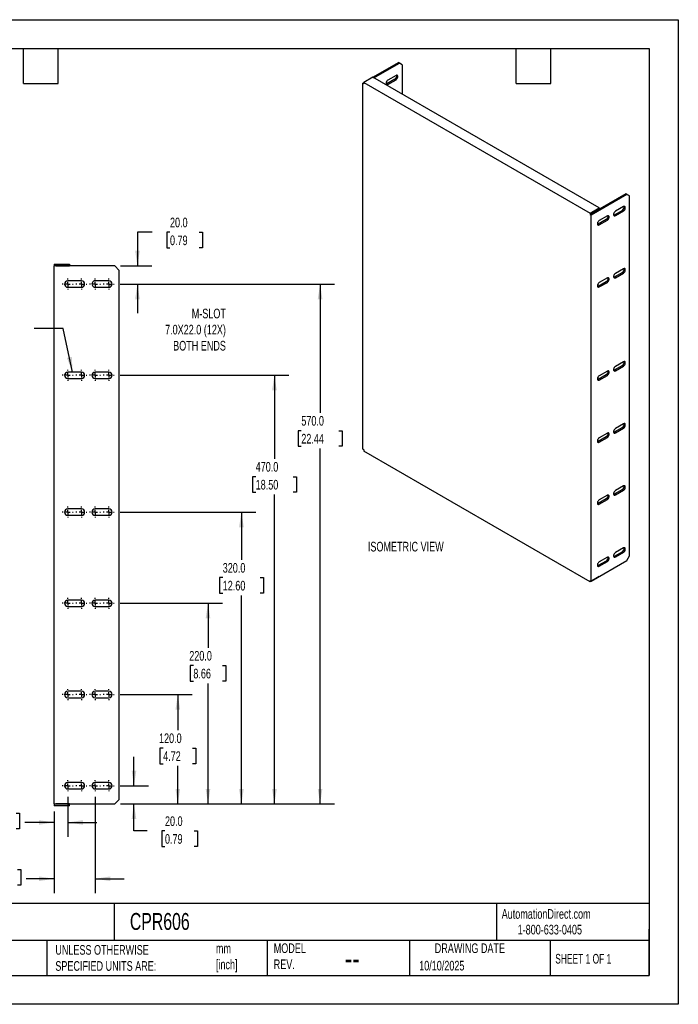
# Model space of a CAD drawing. Header units: millimetres. Extents: x 0 to 1397, y 0 to 1080.
# Tile 2 of 2: x 675 to 1397, y 0 to 1080. Entities that reach past the tile are written whole.
import ezdxf

# ---------------------------------------------------------------- set-up
doc = ezdxf.new("R2010")
doc.units = ezdxf.units.MM
doc.header["$LTSCALE"] = 5
doc.linetypes.add('CENTERX2', pattern=[20.32, 12.7, -2.54, 2.54, -2.54])
doc.layers.add('CENTER', color=40, linetype='CENTERX2')
doc.layers.add('DIMENSIONS', color=140, linetype='Continuous', lineweight=25)
doc.layers.add('TEXT', color=140, linetype='Continuous', lineweight=25)
doc.styles.add('SLDTEXTSTYLE0', font='TXT', dxfattribs={"width": 0.7})
doc.styles.add('SLDTEXTSTYLE1', font='TXT', dxfattribs={"width": 0.65})
doc.dimstyles.new('SLDDIMSTYLE1', dxfattribs={"dimtxt": 10.790039, "dimasz": 16.51, "dimexe": 0, "dimexo": 0.0625, "dimgap": 2.69751, "dimtad": 0, "dimtih": 1, "dimtoh": 1, "dimdec": 1, "dimrnd": 1e-09, "dimzin": 4, "dimdsep": 46, "dimtxsty": 'SLDTEXTSTYLE0', "dimsah": 1, "dimcen": 0.09, "dimadec": 0, "dimazin": 1, "dimtfac": 1, "dimtdec": 1, "dimtmove": 0, "dimatfit": 0, "dimfxl": 0, "dimfrac": 2, "dimtolj": 1, "dimtzin": 12, "dimarcsym": 0})
doc.dimstyles.new('SLDDIMSTYLE2', dxfattribs={"dimtxt": 10.790039, "dimasz": 16.51, "dimexe": 0, "dimexo": 0.0625, "dimgap": 2.69751, "dimtad": 0, "dimtih": 1, "dimtoh": 1, "dimdec": 1, "dimrnd": 1e-09, "dimzin": 4, "dimdsep": 46, "dimtxsty": 'SLDTEXTSTYLE0', "dimsah": 1, "dimcen": 0.09, "dimadec": 0, "dimazin": 1, "dimtfac": 1, "dimtdec": 1, "dimtofl": 0, "dimtmove": 0, "dimatfit": 3, "dimfxl": 0, "dimfrac": 2, "dimtolj": 1, "dimtzin": 12, "dimarcsym": 0})
doc.dimstyles.new('SLDDIMSTYLE3', dxfattribs={"dimtxt": 0.18, "dimasz": 16.51, "dimexe": 0, "dimexo": 0.0625, "dimgap": 0, "dimtad": 0, "dimtih": 1, "dimtoh": 1, "dimdec": 0, "dimrnd": 1e-09, "dimzin": 0, "dimdsep": 46, "dimtxsty": 'Standard', "dimsah": 1, "dimcen": 0.09, "dimadec": 0, "dimazin": 0, "dimtfac": 16.51, "dimtdec": 0, "dimtofl": 0, "dimtmove": 0, "dimatfit": 3, "dimfxl": 0, "dimfrac": 2, "dimtolj": 1, "dimtzin": 0, "dimarcsym": 0})

# ---------------------------------------------------------------- blocks, each defined once
blk = doc.blocks.new('_D_5')
at = {"layer": 'DIMENSIONS'}
for p, q in [((727.9, 227.3), (727.9, 183.5)), ((639.4, 209.5), (635.7, 209.5)), ((635.7, 209.5), (635.7, 192.3)), ((671.4, 209.5), (675, 209.5)), ((675, 209.5), (675, 192.3)), ((712.9, 211.3), (712.9, 183.5)), ((712.9, 199.4), (681.1, 199.4)), ((727.9, 199.4), (759.7, 199.4)), ((635.7, 192.3), (639.4, 192.3)), ((675, 192.3), (671.4, 192.3))]:
    blk.add_line(p, q, dxfattribs=at)
for points in [[(712.9, 199.4), (696.4, 201.9), (696.4, 196.9)], [(727.9, 199.4), (744.5, 196.9), (744.5, 201.9)]]:
    blk.add_solid(points, dxfattribs=at)
at = {"layer": 'DIMENSIONS', "char_height": 10.58, "attachment_point": 1, "style": 'SLDTEXTSTYLE0'}
for s, insert in [('15.0', (639.4, 225.5)), ('0.59', (639.4, 206)), ('SYM.', (637.7, 186.4))]:
    blk.add_mtext(s, dxfattribs=dict(at, insert=insert))
blk = doc.blocks.new('_D_6')
at = {"layer": 'DIMENSIONS'}
for p, q in [((757.9, 227.3), (757.9, 121.8)), ((712.9, 211.3), (712.9, 121.8)), ((640.8, 147.7), (637.2, 147.7)), ((637.2, 147.7), (637.2, 130.6)), ((672.9, 147.7), (676.5, 147.7)), ((676.5, 147.7), (676.5, 130.6)), ((637.2, 130.6), (640.8, 130.6)), ((676.5, 130.6), (672.9, 130.6)), ((712.9, 137.7), (682.5, 137.7)), ((757.9, 137.7), (789.7, 137.7))]:
    blk.add_line(p, q, dxfattribs=at)
for points in [[(712.9, 137.7), (696.4, 140.2), (696.4, 135.1)], [(757.9, 137.7), (774.5, 135.1), (774.5, 140.2)]]:
    blk.add_solid(points, dxfattribs=at)
at = {"layer": 'DIMENSIONS', "char_height": 10.58, "attachment_point": 1, "style": 'SLDTEXTSTYLE0'}
for s, insert in [('45.0', (640.8, 163.8)), ('1.77', (640.8, 144.2)), ('SYM.', (639.1, 124.7))]:
    blk.add_mtext(s, dxfattribs=dict(at, insert=insert))
blk = doc.blocks.new('_D_7')
at = {"layer": 'DIMENSIONS'}
for p, q in [((800.5, 239.7), (800.5, 271.4)), ((785.3, 239.7), (816.4, 239.7)), ((785.8, 219.7), (816.4, 219.7)), ((800.5, 190.1), (800.5, 219.7)), ((815, 190.1), (800.5, 190.1)), ((834.5, 190.1), (830.9, 190.1)), ((830.9, 190.1), (830.9, 172.9)), ((866.6, 190.1), (870.2, 190.1)), ((870.2, 190.1), (870.2, 172.9)), ((830.9, 172.9), (834.5, 172.9)), ((870.2, 172.9), (866.6, 172.9))]:
    blk.add_line(p, q, dxfattribs=at)
for points in [[(800.5, 239.7), (803.1, 256.2), (798, 256.2)], [(800.5, 219.7), (798, 203.1), (803.1, 203.1)]]:
    blk.add_solid(points, dxfattribs=at)
at = {"layer": 'DIMENSIONS', "char_height": 10.58, "attachment_point": 1, "style": 'SLDTEXTSTYLE0'}
for s, insert in [('20.0', (834.5, 206.1)), ('0.79', (834.5, 186.6))]:
    blk.add_mtext(s, dxfattribs=dict(at, insert=insert))
blk = doc.blocks.new('_D_8')
at = {"layer": 'DIMENSIONS'}
for p, q in [((785.3, 339.7), (864.4, 339.7)), ((848.6, 339.7), (848.6, 300.5)), ((832.5, 280.9), (828.9, 280.9)), ((828.9, 280.9), (828.9, 263.8)), ((864.6, 280.9), (868.2, 280.9)), ((868.2, 280.9), (868.2, 263.8)), ((828.9, 263.8), (832.5, 263.8)), ((848.6, 219.7), (848.6, 261.3)), ((868.2, 263.8), (864.6, 263.8)), ((785.8, 219.7), (864.4, 219.7))]:
    blk.add_line(p, q, dxfattribs=at)
for points in [[(848.6, 339.7), (846, 323.1), (851.1, 323.1)], [(848.6, 219.7), (851.1, 236.2), (846, 236.2)]]:
    blk.add_solid(points, dxfattribs=at)
at = {"layer": 'DIMENSIONS', "char_height": 10.58, "attachment_point": 1, "style": 'SLDTEXTSTYLE0'}
for s, insert in [('120.0', (828, 297)), ('4.72', (832.5, 277.4))]:
    blk.add_mtext(s, dxfattribs=dict(at, insert=insert))
blk = doc.blocks.new('_D_9')
at = {"layer": 'DIMENSIONS'}
for p, q in [((785.3, 439.7), (897.5, 439.7)), ((881.7, 439.7), (881.7, 390.9)), ((865.6, 371.4), (862, 371.4)), ((862, 371.4), (862, 354.2)), ((897.7, 371.4), (901.3, 371.4)), ((901.3, 371.4), (901.3, 354.2)), ((862, 354.2), (865.6, 354.2)), ((881.7, 219.7), (881.7, 351.8)), ((901.3, 354.2), (897.7, 354.2)), ((785.8, 219.7), (897.5, 219.7))]:
    blk.add_line(p, q, dxfattribs=at)
for points in [[(881.7, 439.7), (879.1, 423.1), (884.2, 423.1)], [(881.7, 219.7), (884.2, 236.2), (879.1, 236.2)]]:
    blk.add_solid(points, dxfattribs=at)
at = {"layer": 'DIMENSIONS', "char_height": 10.58, "attachment_point": 1, "style": 'SLDTEXTSTYLE0'}
for s, insert in [('220.0', (861.1, 387.4)), ('8.66', (865.6, 367.9))]:
    blk.add_mtext(s, dxfattribs=dict(at, insert=insert))
blk = doc.blocks.new('_D_10')
at = {"layer": 'DIMENSIONS'}
for p, q in [((785.3, 539.7), (934.2, 539.7)), ((918.3, 539.7), (918.3, 487.3)), ((897.8, 467.8), (894.1, 467.8)), ((894.1, 467.8), (894.1, 450.6)), ((938.8, 467.8), (942.4, 467.8)), ((942.4, 467.8), (942.4, 450.6)), ((894.1, 450.6), (897.8, 450.6)), ((918.3, 219.7), (918.3, 448.2)), ((942.4, 450.6), (938.8, 450.6)), ((785.8, 219.7), (934.2, 219.7))]:
    blk.add_line(p, q, dxfattribs=at)
for points in [[(918.3, 539.7), (915.7, 523.1), (920.8, 523.1)], [(918.3, 219.7), (920.8, 236.2), (915.7, 236.2)]]:
    blk.add_solid(points, dxfattribs=at)
at = {"layer": 'DIMENSIONS', "char_height": 10.58, "attachment_point": 1, "style": 'SLDTEXTSTYLE0'}
for s, insert in [('320.0', (897.8, 483.8)), ('12.60', (897.8, 464.3))]:
    blk.add_mtext(s, dxfattribs=dict(at, insert=insert))
blk = doc.blocks.new('_D_11')
at = {"layer": 'DIMENSIONS'}
for p, q in [((785.3, 689.7), (970.3, 689.7)), ((954.4, 689.7), (954.4, 598.1)), ((933.9, 578.5), (930.3, 578.5)), ((930.3, 578.5), (930.3, 561.4)), ((975, 578.5), (978.6, 578.5)), ((978.6, 578.5), (978.6, 561.4)), ((930.3, 561.4), (933.9, 561.4)), ((978.6, 561.4), (975, 561.4)), ((954.4, 219.7), (954.4, 559)), ((785.8, 219.7), (970.3, 219.7))]:
    blk.add_line(p, q, dxfattribs=at)
for points in [[(954.4, 689.7), (951.9, 673.1), (957, 673.1)], [(954.4, 219.7), (957, 236.2), (951.9, 236.2)]]:
    blk.add_solid(points, dxfattribs=at)
at = {"layer": 'DIMENSIONS', "char_height": 10.58, "attachment_point": 1, "style": 'SLDTEXTSTYLE0'}
for s, insert in [('470.0', (933.9, 594.6)), ('18.50', (933.9, 575))]:
    blk.add_mtext(s, dxfattribs=dict(at, insert=insert))
blk = doc.blocks.new('_D_12')
at = {"layer": 'DIMENSIONS'}
for p, q in [((785.3, 789.7), (1020.3, 789.7)), ((1004.5, 789.7), (1004.5, 648.5)), ((983.9, 628.9), (980.3, 628.9)), ((980.3, 628.9), (980.3, 611.8)), ((1025, 628.9), (1028.6, 628.9)), ((1028.6, 628.9), (1028.6, 611.8)), ((980.3, 611.8), (983.9, 611.8)), ((1004.5, 219.7), (1004.5, 609.4)), ((1028.6, 611.8), (1025, 611.8)), ((785.8, 219.7), (1020.3, 219.7))]:
    blk.add_line(p, q, dxfattribs=at)
for points in [[(1004.5, 789.7), (1001.9, 773.1), (1007, 773.1)], [(1004.5, 219.7), (1007, 236.2), (1001.9, 236.2)]]:
    blk.add_solid(points, dxfattribs=at)
at = {"layer": 'DIMENSIONS', "char_height": 10.58, "attachment_point": 1, "style": 'SLDTEXTSTYLE0'}
for s, insert in [('570.0', (983.9, 645)), ('22.44', (983.9, 625.4))]:
    blk.add_mtext(s, dxfattribs=dict(at, insert=insert))
blk = doc.blocks.new('_D_13')
at = {"layer": 'DIMENSIONS'}
for p, q in [((820.6, 846.4), (804.3, 846.4)), ((804.3, 846.4), (804.3, 809.7)), ((840, 846.4), (836.4, 846.4)), ((836.4, 846.4), (836.4, 829.3)), ((872.1, 846.4), (875.7, 846.4)), ((875.7, 846.4), (875.7, 829.3)), ((836.4, 829.3), (840, 829.3)), ((875.7, 829.3), (872.1, 829.3)), ((785.8, 809.7), (820.2, 809.7)), ((785.3, 789.7), (820.2, 789.7)), ((804.3, 789.7), (804.3, 757.9))]:
    blk.add_line(p, q, dxfattribs=at)
for points in [[(804.3, 809.7), (806.9, 826.2), (801.8, 826.2)], [(804.3, 789.7), (801.8, 773.1), (806.9, 773.1)]]:
    blk.add_solid(points, dxfattribs=at)
at = {"layer": 'DIMENSIONS', "char_height": 10.58, "attachment_point": 1, "style": 'SLDTEXTSTYLE0'}
for s, insert in [('20.0', (840, 862.5)), ('0.79', (840, 842.9))]:
    blk.add_mtext(s, dxfattribs=dict(at, insert=insert))
blk = doc.blocks.new('SW_CENTERMARKSYMBOL_0')
at = {"layer": 'CENTER', "color": 0}
for p, q in [((-5.08, 0), (-6.04, 0)), ((0, 0), (-2.54, 0)), ((0, 5.08), (0, 6.04)), ((0, 0), (0, 2.54)), ((0, 0), (0, -2.54)), ((0, 0), (2.54, 0)), ((5.08, 0), (6.04, 0)), ((0, -5.08), (0, -6.04))]:
    blk.add_line(p, q, dxfattribs=at)
blk = doc.blocks.new('SW_CENTERMARKSYMBOL_1')
at = {"layer": 'CENTER', "color": 0}
for p, q in [((-5.08, 0), (-6.04, 0)), ((0, 0), (-2.54, 0)), ((0, 5.08), (0, 6.04)), ((0, 0), (0, 2.54)), ((0, 0), (0, -2.54)), ((0, 0), (2.54, 0)), ((5.08, 0), (6.04, 0)), ((0, -5.08), (0, -6.04))]:
    blk.add_line(p, q, dxfattribs=at)
blk = doc.blocks.new('SW_CENTERMARKSYMBOL_2')
at = {"layer": 'CENTER', "color": 0}
for p, q in [((-5.08, 0), (-6.04, 0)), ((0, 0), (-2.54, 0)), ((0, 5.08), (0, 6.04)), ((0, 0), (0, 2.54)), ((0, 0), (0, -2.54)), ((0, 0), (2.54, 0)), ((5.08, 0), (6.04, 0)), ((0, -5.08), (0, -6.04))]:
    blk.add_line(p, q, dxfattribs=at)
blk = doc.blocks.new('SW_CENTERMARKSYMBOL_3')
at = {"layer": 'CENTER', "color": 0}
for p, q in [((-5.08, 0), (-6.04, 0)), ((0, 0), (-2.54, 0)), ((0, 5.08), (0, 6.04)), ((0, 0), (0, 2.54)), ((0, 0), (0, -2.54)), ((0, 0), (2.54, 0)), ((5.08, 0), (6.04, 0)), ((0, -5.08), (0, -6.04))]:
    blk.add_line(p, q, dxfattribs=at)
blk = doc.blocks.new('SW_CENTERMARKSYMBOL_4')
at = {"layer": 'CENTER', "color": 0}
for p, q in [((-5.08, 0), (-6.04, 0)), ((0, 0), (-2.54, 0)), ((0, 5.08), (0, 6.04)), ((0, 0), (0, 2.54)), ((0, 0), (0, -2.54)), ((0, 0), (2.54, 0)), ((5.08, 0), (6.04, 0)), ((0, -5.08), (0, -6.04))]:
    blk.add_line(p, q, dxfattribs=at)
blk = doc.blocks.new('SW_CENTERMARKSYMBOL_5')
at = {"layer": 'CENTER', "color": 0}
for p, q in [((-5.08, 0), (-6.04, 0)), ((0, 0), (-2.54, 0)), ((0, 5.08), (0, 6.04)), ((0, 0), (0, 2.54)), ((0, 0), (0, -2.54)), ((0, 0), (2.54, 0)), ((5.08, 0), (6.04, 0)), ((0, -5.08), (0, -6.04))]:
    blk.add_line(p, q, dxfattribs=at)
blk = doc.blocks.new('SW_CENTERMARKSYMBOL_6')
at = {"layer": 'CENTER', "color": 0}
for p, q in [((-5.08, 0), (-6.04, 0)), ((0, 0), (-2.54, 0)), ((0, 5.08), (0, 6.04)), ((0, 0), (0, 2.54)), ((0, 0), (0, -2.54)), ((0, 0), (2.54, 0)), ((5.08, 0), (6.04, 0)), ((0, -5.08), (0, -6.04))]:
    blk.add_line(p, q, dxfattribs=at)
blk = doc.blocks.new('SW_CENTERMARKSYMBOL_7')
at = {"layer": 'CENTER', "color": 0}
for p, q in [((-5.08, 0), (-6.04, 0)), ((0, 0), (-2.54, 0)), ((0, 5.08), (0, 6.04)), ((0, 0), (0, 2.54)), ((0, 0), (0, -2.54)), ((0, 0), (2.54, 0)), ((5.08, 0), (6.04, 0)), ((0, -5.08), (0, -6.04))]:
    blk.add_line(p, q, dxfattribs=at)
blk = doc.blocks.new('SW_CENTERMARKSYMBOL_8')
at = {"layer": 'CENTER', "color": 0}
for p, q in [((-5.08, 0), (-6.04, 0)), ((0, 0), (-2.54, 0)), ((0, 5.08), (0, 6.04)), ((0, 0), (0, 2.54)), ((0, 0), (0, -2.54)), ((0, 0), (2.54, 0)), ((5.08, 0), (6.04, 0)), ((0, -5.08), (0, -6.04))]:
    blk.add_line(p, q, dxfattribs=at)
blk = doc.blocks.new('SW_CENTERMARKSYMBOL_9')
at = {"layer": 'CENTER', "color": 0}
for p, q in [((-5.08, 0), (-6.04, 0)), ((0, 0), (-2.54, 0)), ((0, 5.08), (0, 6.04)), ((0, 0), (0, 2.54)), ((0, 0), (0, -2.54)), ((0, 0), (2.54, 0)), ((5.08, 0), (6.04, 0)), ((0, -5.08), (0, -6.04))]:
    blk.add_line(p, q, dxfattribs=at)
blk = doc.blocks.new('SW_CENTERMARKSYMBOL_10')
at = {"layer": 'CENTER', "color": 0}
for p, q in [((-5.08, 0), (-6.04, 0)), ((0, 0), (-2.54, 0)), ((0, 5.08), (0, 6.04)), ((0, 0), (0, 2.54)), ((0, 0), (0, -2.54)), ((0, 0), (2.54, 0)), ((5.08, 0), (6.04, 0)), ((0, -5.08), (0, -6.04))]:
    blk.add_line(p, q, dxfattribs=at)
blk = doc.blocks.new('SW_CENTERMARKSYMBOL_11')
at = {"layer": 'CENTER', "color": 0}
for p, q in [((-5.08, 0), (-6.04, 0)), ((0, 0), (-2.54, 0)), ((0, 5.08), (0, 6.04)), ((0, 0), (0, 2.54)), ((0, 0), (0, -2.54)), ((0, 0), (2.54, 0)), ((5.08, 0), (6.04, 0)), ((0, -5.08), (0, -6.04))]:
    blk.add_line(p, q, dxfattribs=at)
blk = doc.blocks.new('SW_CENTERMARKSYMBOL_12')
at = {"layer": 'CENTER', "color": 0}
for p, q in [((-5.08, 0), (-6.04, 0)), ((0, 0), (-2.54, 0)), ((0, 5.08), (0, 6.04)), ((0, 0), (0, 2.54)), ((0, 0), (0, -2.54)), ((0, 0), (2.54, 0)), ((5.08, 0), (6.04, 0)), ((0, -5.08), (0, -6.04))]:
    blk.add_line(p, q, dxfattribs=at)
blk = doc.blocks.new('SW_CENTERMARKSYMBOL_13')
at = {"layer": 'CENTER', "color": 0}
for p, q in [((-5.08, 0), (-6.04, 0)), ((0, 0), (-2.54, 0)), ((0, 5.08), (0, 6.04)), ((0, 0), (0, 2.54)), ((0, 0), (0, -2.54)), ((0, 0), (2.54, 0)), ((5.08, 0), (6.04, 0)), ((0, -5.08), (0, -6.04))]:
    blk.add_line(p, q, dxfattribs=at)
blk = doc.blocks.new('SW_CENTERMARKSYMBOL_14')
at = {"layer": 'CENTER', "color": 0}
for p, q in [((-5.08, 0), (-6.04, 0)), ((0, 0), (-2.54, 0)), ((0, 5.08), (0, 6.04)), ((0, 0), (0, 2.54)), ((0, 0), (0, -2.54)), ((0, 0), (2.54, 0)), ((5.08, 0), (6.04, 0)), ((0, -5.08), (0, -6.04))]:
    blk.add_line(p, q, dxfattribs=at)
blk = doc.blocks.new('SW_CENTERMARKSYMBOL_15')
at = {"layer": 'CENTER', "color": 0}
for p, q in [((-5.08, 0), (-6.04, 0)), ((0, 0), (-2.54, 0)), ((0, 5.08), (0, 6.04)), ((0, 0), (0, 2.54)), ((0, 0), (0, -2.54)), ((0, 0), (2.54, 0)), ((5.08, 0), (6.04, 0)), ((0, -5.08), (0, -6.04))]:
    blk.add_line(p, q, dxfattribs=at)
blk = doc.blocks.new('SW_CENTERMARKSYMBOL_16')
at = {"layer": 'CENTER', "color": 0}
for p, q in [((-5.08, 0), (-6.04, 0)), ((0, 0), (-2.54, 0)), ((0, 5.08), (0, 6.04)), ((0, 0), (0, 2.54)), ((0, 0), (0, -2.54)), ((0, 0), (2.54, 0)), ((5.08, 0), (6.04, 0)), ((0, -5.08), (0, -6.04))]:
    blk.add_line(p, q, dxfattribs=at)
blk = doc.blocks.new('SW_CENTERMARKSYMBOL_17')
at = {"layer": 'CENTER', "color": 0}
for p, q in [((-5.08, 0), (-6.04, 0)), ((0, 0), (-2.54, 0)), ((0, 5.08), (0, 6.04)), ((0, 0), (0, 2.54)), ((0, 0), (0, -2.54)), ((0, 0), (2.54, 0)), ((5.08, 0), (6.04, 0)), ((0, -5.08), (0, -6.04))]:
    blk.add_line(p, q, dxfattribs=at)
blk = doc.blocks.new('SW_CENTERMARKSYMBOL_18')
at = {"layer": 'CENTER', "color": 0}
for p, q in [((-5.08, 0), (-6.04, 0)), ((0, 0), (-2.54, 0)), ((0, 5.08), (0, 6.04)), ((0, 0), (0, 2.54)), ((0, 0), (0, -2.54)), ((0, 0), (2.54, 0)), ((5.08, 0), (6.04, 0)), ((0, -5.08), (0, -6.04))]:
    blk.add_line(p, q, dxfattribs=at)
blk = doc.blocks.new('SW_CENTERMARKSYMBOL_19')
at = {"layer": 'CENTER', "color": 0}
for p, q in [((-5.08, 0), (-6.04, 0)), ((0, 0), (-2.54, 0)), ((0, 5.08), (0, 6.04)), ((0, 0), (0, 2.54)), ((0, 0), (0, -2.54)), ((0, 0), (2.54, 0)), ((5.08, 0), (6.04, 0)), ((0, -5.08), (0, -6.04))]:
    blk.add_line(p, q, dxfattribs=at)
blk = doc.blocks.new('SW_CENTERMARKSYMBOL_20')
at = {"layer": 'CENTER', "color": 0}
for p, q in [((-5.08, 0), (-6.04, 0)), ((0, 0), (-2.54, 0)), ((0, 5.08), (0, 6.04)), ((0, 0), (0, 2.54)), ((0, 0), (0, -2.54)), ((0, 0), (2.54, 0)), ((5.08, 0), (6.04, 0)), ((0, -5.08), (0, -6.04))]:
    blk.add_line(p, q, dxfattribs=at)
blk = doc.blocks.new('SW_CENTERMARKSYMBOL_21')
at = {"layer": 'CENTER', "color": 0}
for p, q in [((-5.08, 0), (-6.04, 0)), ((0, 0), (-2.54, 0)), ((0, 5.08), (0, 6.04)), ((0, 0), (0, 2.54)), ((0, 0), (0, -2.54)), ((0, 0), (2.54, 0)), ((5.08, 0), (6.04, 0)), ((0, -5.08), (0, -6.04))]:
    blk.add_line(p, q, dxfattribs=at)
blk = doc.blocks.new('SW_CENTERMARKSYMBOL_22')
at = {"layer": 'CENTER', "color": 0}
for p, q in [((-5.08, 0), (-6.04, 0)), ((0, 0), (-2.54, 0)), ((0, 5.08), (0, 6.04)), ((0, 0), (0, 2.54)), ((0, 0), (0, -2.54)), ((0, 0), (2.54, 0)), ((5.08, 0), (6.04, 0)), ((0, -5.08), (0, -6.04))]:
    blk.add_line(p, q, dxfattribs=at)
blk = doc.blocks.new('SW_CENTERMARKSYMBOL_23')
at = {"layer": 'CENTER', "color": 0}
for p, q in [((-5.08, 0), (-6.04, 0)), ((0, 0), (-2.54, 0)), ((0, 5.08), (0, 6.04)), ((0, 0), (0, 2.54)), ((0, 0), (0, -2.54)), ((0, 0), (2.54, 0)), ((5.08, 0), (6.04, 0)), ((0, -5.08), (0, -6.04))]:
    blk.add_line(p, q, dxfattribs=at)

msp = doc.modelspace()

# ---------------------------------------------------------------- linework, layer by layer
at = {"color": 7, "linetype": 'Continuous'}
for p, q in [((0.01, 1079.51), (1397.01, 1079.51)), ((1397.01, 1079.51), (1397.01, 0.01)), ((1397.01, 0.01), (0.01, 0.01))]:
    msp.add_line(p, q, dxfattribs=at)
for p, q in [((1062.34, 1016.42), (1090.33, 1032.58)), ((1063.52, 1015.74), (1091.5, 1031.9)), ((1091.5, 1031.9), (1090.33, 1032.58)), ((1094.45, 1030.2), (1091.5, 1031.9)), ((1094.45, 1030.2), (1094.45, 997.88)), ((1062.34, 1016.42), (1052.32, 1010.64)), ((1310.41, 873.21), (1062.34, 1016.42)), ((1087.67, 1018.46), (1078.83, 1013.36)), ((1051.14, 1009.96), (1052.32, 1010.64)), ((1051.14, 608.49), (1051.14, 1009.96)), ((1052.32, 1009.27), (1051.14, 1009.96)), ((1052.32, 1009.27), (1052.32, 1010.64)), ((1052.32, 1010.64), (1300.39, 867.43)), ((1086.49, 1014.38), (1077.66, 1009.27)), ((1077.66, 1009.27), (1078.83, 1008.59)), ((1078.83, 1008.59), (1087.67, 1013.7)), ((1086.49, 1014.38), (1087.67, 1013.7)), ((1339.58, 888.69), (1301.57, 866.74)), ((1340.76, 888), (1301.57, 865.38)), ((1340.76, 888), (1339.58, 888.69)), ((1343.7, 886.3), (1340.76, 888)), ((1343.7, 491.64), (1343.7, 886.3)), ((1336.93, 874.57), (1328.09, 869.46)), ((1300.39, 867.43), (1310.41, 873.21)), ((1300.39, 867.43), (1300.39, 866.06)), ((1301.57, 866.74), (1300.39, 866.06)), ((1300.39, 866.06), (1301.57, 865.38)), ((1301.57, 866.75), (1310.41, 871.85)), ((1301.57, 866.74), (1301.57, 866.75)), ((1301.57, 866.74), (1301.57, 866.74)), ((1301.57, 463.92), (1301.57, 865.38)), ((1310.41, 873.21), (1310.41, 871.85)), ((1319.25, 864.36), (1310.41, 859.26)), ((1335.75, 870.48), (1326.91, 865.38)), ((1328.09, 864.7), (1326.91, 865.38)), ((1328.09, 864.7), (1336.93, 869.8)), ((1336.93, 869.8), (1335.75, 870.48)), ((1318.07, 860.28), (1309.23, 855.18)), ((1310.41, 854.5), (1309.23, 855.18)), ((1310.41, 854.5), (1319.25, 859.6)), ((1319.25, 859.6), (1318.07, 860.28)), ((712.95, 811.66), (729.95, 811.66)), ((712.95, 811.66), (712.95, 809.65)), ((712.95, 219.66), (712.95, 809.65)), ((779.45, 809.65), (712.95, 809.65)), ((714.95, 809.66), (729.95, 809.66)), ((714.95, 809.65), (714.95, 809.66)), ((729.95, 811.66), (729.95, 809.66)), ((784.45, 804.66), (779.45, 809.65)), ((784.45, 224.66), (784.45, 804.66)), ((1335.75, 802.44), (1326.91, 797.34)), ((1336.93, 806.52), (1328.09, 801.42)), ((1328.09, 796.66), (1336.93, 801.76)), ((1336.93, 801.76), (1335.75, 802.44)), ((742.95, 793.16), (727.95, 793.16)), ((772.95, 793.16), (757.95, 793.16)), ((1318.07, 792.23), (1309.23, 787.13)), ((1319.25, 796.32), (1310.41, 791.21)), ((1310.41, 786.45), (1319.25, 791.55)), ((1319.25, 791.55), (1318.07, 792.23)), ((1328.09, 796.66), (1326.91, 797.34)), ((727.95, 786.16), (742.95, 786.16)), ((757.95, 786.16), (772.95, 786.16)), ((1310.41, 786.45), (1309.23, 787.13)), ((1336.93, 704.45), (1328.09, 699.35)), ((742.95, 693.16), (727.95, 693.16)), ((772.95, 693.16), (757.95, 693.16)), ((1319.25, 694.25), (1310.41, 689.15)), ((1335.75, 700.37), (1326.91, 695.27)), ((1328.09, 694.59), (1326.91, 695.27)), ((1328.09, 694.59), (1336.93, 699.69)), ((1336.93, 699.69), (1335.75, 700.37)), ((727.95, 686.16), (742.95, 686.16)), ((757.95, 686.16), (772.95, 686.16)), ((1318.07, 690.17), (1309.23, 685.06)), ((1310.41, 684.38), (1309.23, 685.06)), ((1310.41, 684.38), (1319.25, 689.49)), ((1319.25, 689.49), (1318.07, 690.17)), ((1319.25, 626.2), (1310.41, 621.1)), ((1335.75, 632.33), (1326.91, 627.22)), ((1328.09, 626.54), (1326.91, 627.22)), ((1336.93, 636.41), (1328.09, 631.31)), ((1328.09, 626.54), (1336.93, 631.65)), ((1336.93, 631.65), (1335.75, 632.33)), ((1318.07, 622.12), (1309.23, 617.02)), ((1310.41, 616.34), (1309.23, 617.02)), ((1310.41, 616.34), (1319.25, 621.44)), ((1319.25, 621.44), (1318.07, 622.12)), ((1052.32, 607.81), (1051.14, 608.49)), ((1052.32, 607.81), (1052.32, 606.45)), ((1300.39, 463.24), (1052.32, 606.45)), ((1335.75, 564.28), (1326.91, 559.18)), ((1336.93, 568.36), (1328.09, 563.26)), ((1328.09, 558.5), (1336.93, 563.6)), ((1336.93, 563.6), (1335.75, 564.28)), ((1318.07, 554.08), (1309.23, 548.97)), ((1319.25, 558.16), (1310.41, 553.06)), ((1310.41, 548.29), (1319.25, 553.4)), ((1319.25, 553.4), (1318.07, 554.08)), ((1328.09, 558.5), (1326.91, 559.18)), ((742.95, 543.16), (727.95, 543.16)), ((772.95, 543.16), (757.95, 543.16)), ((1310.41, 548.29), (1309.23, 548.97)), ((727.95, 536.16), (742.95, 536.16)), ((757.95, 536.16), (772.95, 536.16)), ((1336.93, 500.32), (1328.09, 495.22)), ((1301.57, 463.92), (1340.76, 486.54)), ((1318.07, 486.03), (1309.23, 480.93)), ((1319.25, 490.11), (1310.41, 485.01)), ((1319.25, 485.35), (1318.07, 486.03)), ((1335.75, 496.24), (1326.91, 491.13)), ((1328.09, 490.45), (1326.91, 491.13)), ((1328.09, 490.45), (1336.93, 495.56)), ((1336.93, 495.56), (1335.75, 496.24)), ((1340.76, 486.54), (1343.7, 491.64)), ((1310.41, 480.25), (1309.23, 480.93)), ((1310.41, 480.25), (1319.25, 485.35)), ((1310.41, 469.02), (1300.39, 463.24)), ((1300.39, 464.6), (1301.57, 463.92)), ((1300.39, 464.6), (1300.39, 463.24)), ((1310.41, 469.02), (1310.41, 469.02)), ((742.95, 443.16), (727.95, 443.16)), ((772.95, 443.16), (757.95, 443.16)), ((727.95, 436.16), (742.95, 436.16)), ((757.95, 436.16), (772.95, 436.16)), ((742.95, 343.16), (727.95, 343.16)), ((727.95, 336.16), (742.95, 336.16)), ((772.95, 343.16), (757.95, 343.16)), ((757.95, 336.16), (772.95, 336.16)), ((742.95, 243.16), (727.95, 243.16)), ((772.95, 243.16), (757.95, 243.16)), ((727.95, 236.16), (742.95, 236.16)), ((757.95, 236.16), (772.95, 236.16)), ((712.95, 219.66), (779.45, 219.66)), ((712.95, 219.66), (712.95, 217.66)), ((729.95, 217.66), (712.95, 217.66)), ((729.95, 219.66), (714.95, 219.66)), ((714.95, 219.66), (714.95, 219.66)), ((729.95, 217.66), (729.95, 219.66)), ((779.45, 219.66), (784.45, 224.66))]:
    msp.add_line(p, q)
at = {"flags": 128}
for points in [[(1087.67, 1013.7), (1088.38, 1014.25), (1089, 1015.02), (1089.46, 1015.92), (1089.7, 1016.84), (1089.7, 1017.66), (1089.46, 1018.3), (1089, 1018.67), (1088.38, 1018.72), (1087.67, 1018.46)], [(1078.83, 1013.36), (1078.13, 1012.81), (1077.51, 1012.03), (1077.05, 1011.13), (1076.8, 1010.22), (1076.8, 1009.39), (1077.05, 1008.75), (1077.51, 1008.39), (1078.13, 1008.33), (1078.83, 1008.59)], [(1077.66, 1009.27), (1076.95, 1009.01), (1076.91, 1009)], [(1336.93, 869.8), (1337.63, 870.35), (1338.25, 871.13), (1338.71, 872.03), (1338.96, 872.94), (1338.96, 873.77), (1338.71, 874.41), (1338.25, 874.78), (1337.63, 874.83), (1336.93, 874.57)], [(1319.25, 859.6), (1319.96, 860.15), (1320.58, 860.92), (1321.04, 861.82), (1321.28, 862.74), (1321.28, 863.57), (1321.04, 864.2), (1320.58, 864.57), (1319.96, 864.63), (1319.25, 864.36)], [(1328.09, 869.46), (1327.38, 868.91), (1326.76, 868.14), (1326.3, 867.24), (1326.06, 866.32), (1326.06, 865.5), (1326.3, 864.86), (1326.76, 864.49), (1327.38, 864.44), (1328.09, 864.7)], [(1326.91, 865.38), (1326.21, 865.12), (1326.17, 865.11)], [(1310.41, 859.26), (1309.71, 858.71), (1309.09, 857.94), (1308.63, 857.04), (1308.38, 856.12), (1308.38, 855.29), (1308.63, 854.66), (1309.09, 854.29), (1309.71, 854.23), (1310.41, 854.5)], [(1309.23, 855.18), (1308.53, 854.91), (1308.49, 854.91)], [(1328.09, 801.42), (1327.38, 800.87), (1326.76, 800.1), (1326.3, 799.2), (1326.06, 798.28), (1326.06, 797.45), (1326.3, 796.82), (1326.76, 796.45), (1327.38, 796.39), (1328.09, 796.66)], [(1336.93, 801.76), (1337.63, 802.31), (1338.25, 803.08), (1338.71, 803.98), (1338.96, 804.9), (1338.96, 805.73), (1338.71, 806.36), (1338.25, 806.73), (1337.63, 806.79), (1336.93, 806.52)], [(1310.41, 791.21), (1309.71, 790.66), (1309.09, 789.89), (1308.63, 788.99), (1308.38, 788.07), (1308.38, 787.25), (1308.63, 786.61), (1309.09, 786.24), (1309.71, 786.19), (1310.41, 786.45)], [(1319.25, 791.55), (1319.96, 792.1), (1320.58, 792.88), (1321.04, 793.78), (1321.28, 794.69), (1321.28, 795.52), (1321.04, 796.16), (1320.58, 796.53), (1319.96, 796.58), (1319.25, 796.32)], [(1326.91, 797.34), (1326.21, 797.07), (1326.17, 797.07)], [(1309.23, 787.13), (1308.53, 786.87), (1308.49, 786.86)], [(1336.93, 699.69), (1337.63, 700.24), (1338.25, 701.01), (1338.71, 701.91), (1338.96, 702.83), (1338.96, 703.66), (1338.71, 704.29), (1338.25, 704.66), (1337.63, 704.72), (1336.93, 704.45)], [(1319.25, 689.49), (1319.96, 690.04), (1320.58, 690.81), (1321.04, 691.71), (1321.28, 692.63), (1321.28, 693.45), (1321.04, 694.09), (1320.58, 694.46), (1319.96, 694.51), (1319.25, 694.25)], [(1328.09, 699.35), (1327.38, 698.8), (1326.76, 698.03), (1326.3, 697.13), (1326.06, 696.21), (1326.06, 695.38), (1326.3, 694.75), (1326.76, 694.38), (1327.38, 694.33), (1328.09, 694.59)], [(1326.91, 695.27), (1326.21, 695.01), (1326.17, 695)], [(1310.41, 689.15), (1309.71, 688.6), (1309.09, 687.82), (1308.63, 686.92), (1308.38, 686.01), (1308.38, 685.18), (1308.63, 684.54), (1309.09, 684.18), (1309.71, 684.12), (1310.41, 684.38)], [(1309.23, 685.06), (1308.53, 684.8), (1308.49, 684.79)], [(1319.25, 621.44), (1319.96, 621.99), (1320.58, 622.76), (1321.04, 623.66), (1321.28, 624.58), (1321.28, 625.41), (1321.04, 626.04), (1320.58, 626.41), (1319.96, 626.47), (1319.25, 626.2)], [(1328.09, 631.31), (1327.38, 630.76), (1326.76, 629.98), (1326.3, 629.08), (1326.06, 628.17), (1326.06, 627.34), (1326.3, 626.7), (1326.76, 626.34), (1327.38, 626.28), (1328.09, 626.54)], [(1326.91, 627.22), (1326.21, 626.96), (1326.17, 626.95)], [(1336.93, 631.65), (1337.63, 632.2), (1338.25, 632.97), (1338.71, 633.87), (1338.96, 634.79), (1338.96, 635.61), (1338.71, 636.25), (1338.25, 636.62), (1337.63, 636.67), (1336.93, 636.41)], [(1310.41, 621.1), (1309.71, 620.55), (1309.09, 619.78), (1308.63, 618.88), (1308.38, 617.96), (1308.38, 617.13), (1308.63, 616.5), (1309.09, 616.13), (1309.71, 616.08), (1310.41, 616.34)], [(1309.23, 617.02), (1308.53, 616.76), (1308.49, 616.75)], [(1328.09, 563.26), (1327.38, 562.71), (1326.76, 561.94), (1326.3, 561.04), (1326.06, 560.12), (1326.06, 559.29), (1326.3, 558.66), (1326.76, 558.29), (1327.38, 558.24), (1328.09, 558.5)], [(1336.93, 563.6), (1337.63, 564.15), (1338.25, 564.92), (1338.71, 565.82), (1338.96, 566.74), (1338.96, 567.57), (1338.71, 568.2), (1338.25, 568.57), (1337.63, 568.63), (1336.93, 568.36)], [(1310.41, 553.06), (1309.71, 552.51), (1309.09, 551.73), (1308.63, 550.83), (1308.38, 549.92), (1308.38, 549.09), (1308.63, 548.45), (1309.09, 548.09), (1309.71, 548.03), (1310.41, 548.29)], [(1319.25, 553.4), (1319.96, 553.95), (1320.58, 554.72), (1321.04, 555.62), (1321.28, 556.54), (1321.28, 557.36), (1321.04, 558), (1320.58, 558.37), (1319.96, 558.42), (1319.25, 558.16)], [(1326.91, 559.18), (1326.21, 558.92), (1326.17, 558.91)], [(1309.23, 548.97), (1308.53, 548.71), (1308.49, 548.7)], [(1336.93, 495.56), (1337.63, 496.11), (1338.25, 496.88), (1338.71, 497.78), (1338.96, 498.7), (1338.96, 499.52), (1338.71, 500.16), (1338.25, 500.53), (1337.63, 500.58), (1336.93, 500.32)], [(1319.25, 485.35), (1319.96, 485.9), (1320.58, 486.67), (1321.04, 487.57), (1321.28, 488.49), (1321.28, 489.32), (1321.04, 489.95), (1320.58, 490.32), (1319.96, 490.38), (1319.25, 490.11)], [(1328.09, 495.22), (1327.38, 494.67), (1326.76, 493.89), (1326.3, 492.99), (1326.06, 492.08), (1326.06, 491.25), (1326.3, 490.61), (1326.76, 490.25), (1327.38, 490.19), (1328.09, 490.45)], [(1326.91, 491.13), (1326.21, 490.87), (1326.17, 490.86)], [(1310.41, 485.01), (1309.71, 484.46), (1309.09, 483.69), (1308.63, 482.79), (1308.38, 481.87), (1308.38, 481.04), (1308.63, 480.41), (1309.09, 480.04), (1309.71, 479.98), (1310.41, 480.25)], [(1309.23, 480.93), (1308.53, 480.67), (1308.49, 480.66)]]:
    msp.add_lwpolyline(points, dxfattribs=at)
for centre, radius, start, end in [((1084.58, 1017.83), 3.95, 299.0906, 13.2284), ((1333.83, 873.93), 3.95, 299.0906, 13.2284), ((1316.15, 863.73), 3.95, 299.09076, 13.2284), ((1333.83, 805.89), 3.95, 299.09076, 13.2284), ((727.95, 789.66), 3.5, 90, 269.9997), ((742.95, 789.66), 3.5, 270.0003, 90), ((757.95, 789.66), 3.5, 89.99998, 269.99998), ((772.95, 789.66), 3.5, 270.00002, 90.00002), ((1316.15, 795.68), 3.95, 299.09076, 13.2284), ((1333.83, 703.82), 3.95, 299.09076, 13.2284), ((727.95, 689.66), 3.5, 90, 269.9997), ((742.95, 689.66), 3.5, 270.0003, 90), ((757.95, 689.66), 3.5, 90, 269.9997), ((772.95, 689.66), 3.5, 270.0003, 90), ((1316.15, 693.62), 3.95, 299.09076, 13.2284), ((1316.15, 625.57), 3.95, 299.09076, 13.2284), ((1333.83, 635.78), 3.95, 299.09076, 13.2284), ((1333.83, 567.73), 3.95, 299.09076, 13.2284), ((1316.15, 557.53), 3.95, 299.09076, 13.2284), ((727.95, 539.66), 3.5, 90, 269.9997), ((742.95, 539.66), 3.5, 270.0003, 90), ((757.95, 539.66), 3.5, 90, 269.9997), ((772.95, 539.66), 3.5, 270.0003, 90), ((1333.83, 499.69), 3.95, 299.09076, 13.2284), ((1316.15, 489.48), 3.95, 299.09076, 13.2284), ((727.95, 439.66), 3.5, 90, 269.9997), ((742.95, 439.66), 3.5, 270.0003, 90), ((757.95, 439.66), 3.5, 90, 269.9997), ((772.95, 439.66), 3.5, 270.0003, 90), ((727.95, 339.66), 3.5, 90, 269.9997), ((742.95, 339.66), 3.5, 270.0003, 90), ((757.95, 339.66), 3.5, 90, 269.9997), ((772.95, 339.66), 3.5, 270.0003, 90), ((727.95, 239.66), 3.5, 90, 269.9997), ((742.95, 239.66), 3.5, 270.0003, 90), ((757.95, 239.66), 3.5, 90, 269.9997), ((772.95, 239.66), 3.5, 270.0003, 90)]:
    msp.add_arc(centre, radius, start, end)
at = {"layer": 'TEXT'}
for p, q in [((31.75, 1047.75), (1365.25, 1047.75)), ((679.45, 1009.65), (679.45, 1047.75)), ((717.55, 1009.65), (717.55, 1047.75)), ((1219.2, 1009.65), (1219.2, 1047.75)), ((1257.3, 1009.65), (1257.3, 1047.75)), ((1365.25, 1047.75), (1365.25, 31.75)), ((679.45, 1009.65), (717.55, 1009.65)), ((1219.2, 1009.65), (1257.3, 1009.65)), ((1365.25, 110.63), (31.75, 110.63)), ((778.79, 110.63), (778.79, 69.85)), ((1197.88, 110.63), (1197.88, 69.85)), ((1365.25, 31.75), (1365.25, 82.55)), ((1365.25, 69.85), (31.75, 69.85)), ((704.99, 69.85), (704.99, 31.75)), ((946.5, 69.85), (946.5, 31.75)), ((1102.33, 69.85), (1102.33, 31.75)), ((1256.74, 69.85), (1256.74, 31.75)), ((31.75, 31.75), (1365.25, 31.75))]:
    msp.add_line(p, q, dxfattribs=at)

# ---------------------------------------------------------------- block references
at = {"layer": 'CENTER'}
for name, p in [('SW_CENTERMARKSYMBOL_0', (727.95, 789.66)), ('SW_CENTERMARKSYMBOL_1', (742.95, 789.66)), ('SW_CENTERMARKSYMBOL_2', (757.95, 789.66)), ('SW_CENTERMARKSYMBOL_3', (772.95, 789.66)), ('SW_CENTERMARKSYMBOL_4', (727.95, 689.66)), ('SW_CENTERMARKSYMBOL_5', (742.95, 689.66)), ('SW_CENTERMARKSYMBOL_6', (757.95, 689.66)), ('SW_CENTERMARKSYMBOL_7', (772.95, 689.66)), ('SW_CENTERMARKSYMBOL_8', (727.95, 539.66)), ('SW_CENTERMARKSYMBOL_9', (742.95, 539.66)), ('SW_CENTERMARKSYMBOL_10', (757.95, 539.66)), ('SW_CENTERMARKSYMBOL_11', (772.95, 539.66)), ('SW_CENTERMARKSYMBOL_12', (727.95, 439.66)), ('SW_CENTERMARKSYMBOL_13', (742.95, 439.66)), ('SW_CENTERMARKSYMBOL_14', (757.95, 439.66)), ('SW_CENTERMARKSYMBOL_15', (772.95, 439.66)), ('SW_CENTERMARKSYMBOL_16', (727.95, 339.66)), ('SW_CENTERMARKSYMBOL_17', (742.95, 339.66)), ('SW_CENTERMARKSYMBOL_18', (757.95, 339.66)), ('SW_CENTERMARKSYMBOL_19', (772.95, 339.66)), ('SW_CENTERMARKSYMBOL_20', (727.95, 239.66)), ('SW_CENTERMARKSYMBOL_21', (742.95, 239.66)), ('SW_CENTERMARKSYMBOL_22', (757.95, 239.66)), ('SW_CENTERMARKSYMBOL_23', (772.95, 239.66))]:
    msp.add_blockref(name, p, dxfattribs=at)

# ---------------------------------------------------------------- texts
at = {"color": 179, "linetype": 'Continuous', "lineweight": 18, "char_height": 10.5833, "attachment_point": 1, "style": 'SLDTEXTSTYLE0'}
for s, insert in [('AutomationDirect.com', (1203.47, 104.38)), ('1-800-633-0405', (1220.96, 87.19))]:
    msp.add_mtext(s, dxfattribs=dict(at, insert=insert))
at = {"layer": 'DIMENSIONS', "char_height": 10.5833, "style": 'SLDTEXTSTYLE0'}
for s, insert, attachment_point in [('M-SLOT^J7.0X22.0 (12X)^JBOTH ENDS', (901.27, 762.65), 3), ('ISOMETRIC VIEW', (1056.83, 507.09), 1)]:
    msp.add_mtext(s, dxfattribs=dict(at, insert=insert, attachment_point=attachment_point))
at = {"layer": 'TEXT'}
for s, insert, char_height, attachment_point, style in [('CPR606', (796.04, 100.12), 18.521, 1, 'SLDTEXTSTYLE0'), ('UNLESS OTHERWISE ^JSPECIFIED UNITS ARE:', (714.35, 64.98), 10.5833, 1, 'SLDTEXTSTYLE0'), ('MODEL ^JREV.', (953.67, 66.82), 10.5833, 1, 'SLDTEXTSTYLE0'), ('DRAWING DATE', (1168.63, 66.82), 10.5833, 2, 'SLDTEXTSTYLE0'), ('mm^J[inch]', (890.32, 66.65), 10.583, 1, 'SLDTEXTSTYLE0'), ('SHEET 1 OF 1', (1262.21, 55.26), 10.5833, 1, 'SLDTEXTSTYLE1'), ('--', (1031.49, 63.67), 26.458, 1, 'SLDTEXTSTYLE0'), ('10/10/2025', (1113.06, 47.68), 10.583, 1, 'SLDTEXTSTYLE0')]:
    msp.add_mtext(s, dxfattribs=dict(at, insert=insert, char_height=char_height, attachment_point=attachment_point, style=style))

# ---------------------------------------------------------------- dimensions: what is measured, and where the dimension line sits
at = {"layer": 'DIMENSIONS'}
for base, p1, p2, dimstyle, picture, middle in [((804.33, 809.65), (778.99, 789.66), (779.45, 809.65), 'SLDDIMSTYLE1', '_D_13', (804.33, 846.44)), ((1004.46, 789.66), (779.45, 219.66), (778.99, 789.66), 'SLDDIMSTYLE2', '_D_12', (1004.46, 628.95)), ((954.45, 689.66), (779.45, 219.66), (778.99, 689.66), 'SLDDIMSTYLE2', '_D_11', (954.45, 578.53)), ((918.28, 539.66), (779.45, 219.66), (778.99, 539.66), 'SLDDIMSTYLE2', '_D_10', (918.28, 467.77)), ((881.65, 439.66), (779.45, 219.66), (778.99, 439.66), 'SLDDIMSTYLE2', '_D_9', (881.65, 371.37)), ((848.56, 339.66), (779.45, 219.66), (778.99, 339.66), 'SLDDIMSTYLE2', '_D_8', (848.56, 280.91)), ((800.52, 219.66), (778.99, 239.66), (779.45, 219.66), 'SLDDIMSTYLE1', '_D_7', (800.52, 190.08))]:
    dim = msp.add_linear_dim(base=base, p1=p1, p2=p2, angle=90, dimstyle=dimstyle, dxfattribs=at)
    dim.commit()
    dim.dimension.update_dxf_attribs({"geometry": picture, "text_midpoint": middle, "dimtype": 160})
for base, p1, picture, middle in [((712.95, 199.4), (727.95, 233.62), '_D_5', (655.39, 199.4)), ((712.95, 137.66), (757.95, 233.62), '_D_6', (656.82, 137.66))]:
    dim = msp.add_linear_dim(base=base, p1=p1, p2=(712.95, 217.66), text='<>\\PSYM.', dimstyle='SLDDIMSTYLE1', dxfattribs=at)
    dim.commit()
    dim.dimension.update_dxf_attribs({"geometry": picture, "text_midpoint": middle, "dimtype": 160})

# ---------------------------------------------------------------- leaders
msp.add_leader([(733.29, 693.16), (722.84, 740.8), (691.09, 740.8)], dimstyle='SLDDIMSTYLE3', dxfattribs=at)

doc.saveas('drawing.dxf')
